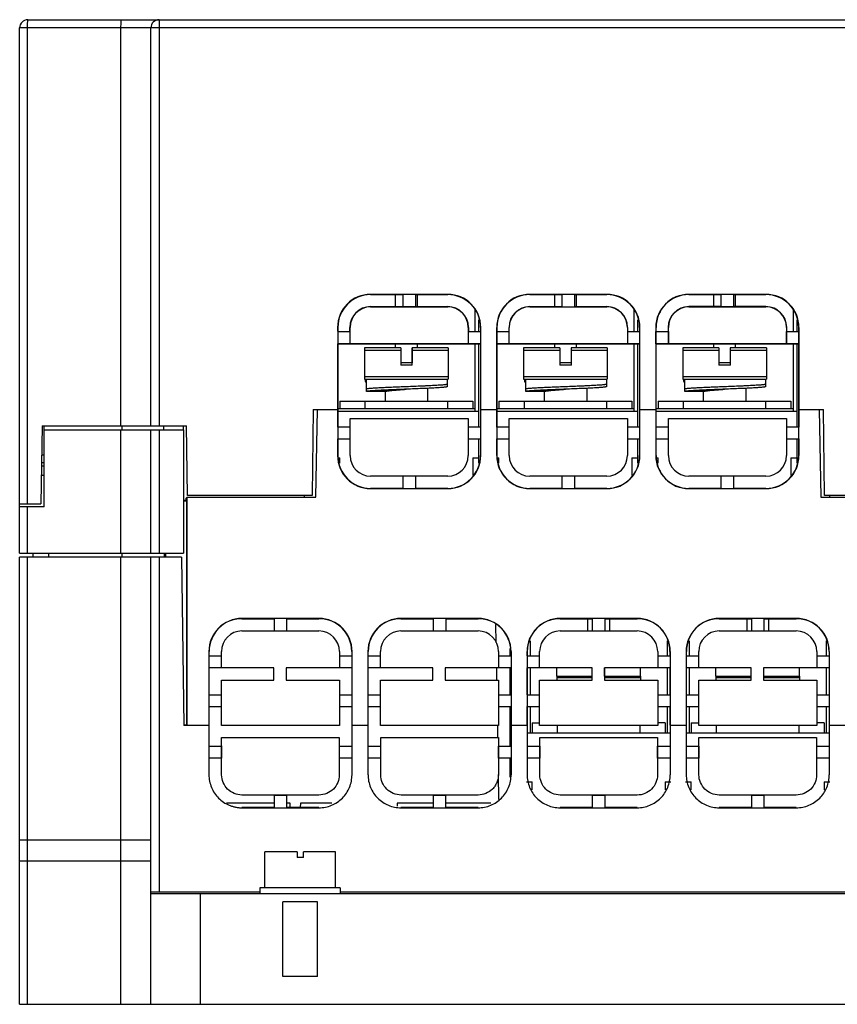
# Model space of a CAD drawing. Header units: millimetres. Extents: x 27 to 207, y 56 to 268.
# Tile 2 of 4: x 27 to 127, y 146 to 266. Entities that reach past the tile are written whole.
import ezdxf

# ---------------------------------------------------------------- set-up
doc = ezdxf.new("R2010")
doc.units = ezdxf.units.MM
doc.header["$LTSCALE"] = 20.999771
doc.layers.get('0').update_dxf_attribs({"linetype": 'CONTINUOUS'})

msp = doc.modelspace()

# ---------------------------------------------------------------- linework, layer by layer
at = {"color": 7}
for p, q in [((27.97, 266.44), (135.04, 266.44)), ((43.97, 266.44), (43.97, 216.94)), ((26.97, 201.44), (26.97, 265.44)), ((130.2, 265.44), (26.97, 265.44)), ((27.89, 265.44), (27.89, 207.44)), ((39.32, 216.94), (39.32, 265.44)), ((42.97, 216.94), (42.97, 265.44)), ((79.17, 232.97), (69.77, 232.97)), ((69.77, 232.94), (73.7, 232.94)), ((72.82, 231.47), (72.82, 232.94)), ((73.72, 231.45), (73.72, 232.96)), ((75.23, 232.96), (75.23, 231.45)), ((75.25, 232.94), (79.17, 232.94)), ((75.43, 232.94), (75.43, 231.47)), ((98.57, 232.97), (89.17, 232.97)), ((89.17, 232.94), (93.1, 232.94)), ((92.22, 231.47), (92.22, 232.94)), ((93.12, 231.45), (93.12, 232.96)), ((94.63, 232.96), (94.63, 231.45)), ((94.65, 232.94), (98.57, 232.94)), ((94.83, 232.94), (94.83, 231.47)), ((117.97, 232.97), (108.57, 232.97)), ((108.57, 232.94), (112.5, 232.94)), ((111.62, 231.47), (111.62, 232.94)), ((112.5, 232.94), (112.52, 232.96)), ((112.52, 231.45), (112.52, 232.96)), ((114.03, 232.96), (114.03, 231.45)), ((114.05, 232.94), (114.03, 232.96)), ((114.05, 232.94), (117.97, 232.94)), ((114.23, 232.94), (114.23, 231.47)), ((69.77, 231.47), (73.7, 231.47)), ((69.77, 231.44), (79.17, 231.44)), ((73.7, 231.47), (73.72, 231.45)), ((75.23, 231.45), (73.72, 231.45)), ((75.25, 231.47), (79.17, 231.47)), ((82.47, 231.11), (82.47, 228.47)), ((89.17, 231.47), (89.17, 231.44)), ((89.17, 231.47), (93.1, 231.47)), ((89.17, 231.44), (98.57, 231.44)), ((94.65, 231.47), (98.57, 231.47)), ((101.87, 231.11), (101.87, 228.47)), ((108.57, 231.47), (108.57, 231.44)), ((112.5, 231.47), (108.57, 231.47)), ((108.57, 231.44), (117.97, 231.44)), ((112.52, 231.45), (112.5, 231.47)), ((114.03, 231.45), (112.52, 231.45)), ((114.03, 231.45), (114.05, 231.47)), ((117.97, 231.47), (114.05, 231.47)), ((121.27, 231.11), (121.27, 228.47)), ((82.92, 229.88), (82.92, 228.47)), ((102.32, 229.88), (102.32, 228.47)), ((121.72, 229.88), (121.72, 228.47)), ((65.75, 228.94), (65.75, 213.32)), ((65.76, 228.45), (67.27, 228.45)), ((65.77, 228.47), (65.77, 228.94)), ((67.25, 228.47), (67.25, 228.94)), ((67.27, 226.94), (67.27, 228.94)), ((81.67, 228.94), (81.67, 226.94)), ((81.68, 228.45), (83.19, 228.45)), ((81.7, 228.94), (81.7, 228.47)), ((83.17, 228.94), (83.17, 228.47)), ((83.2, 213.32), (83.2, 228.94)), ((85.15, 228.94), (85.15, 213.32)), ((85.16, 226.93), (85.16, 228.45)), ((85.16, 228.45), (86.67, 228.45)), ((85.17, 228.47), (85.17, 228.94)), ((86.65, 228.47), (86.65, 228.94)), ((86.67, 228.94), (86.65, 228.94)), ((86.67, 226.94), (86.67, 228.94)), ((101.07, 228.94), (101.07, 226.94)), ((101.08, 228.45), (102.59, 228.45)), ((101.1, 228.94), (101.1, 228.47)), ((102.57, 228.94), (102.57, 228.47)), ((102.6, 213.32), (102.6, 228.94)), ((104.55, 228.94), (104.55, 213.32)), ((104.56, 226.93), (104.56, 228.45)), ((104.56, 228.45), (106.07, 228.45)), ((104.57, 228.47), (104.57, 228.94)), ((106.05, 228.94), (106.05, 228.47)), ((106.07, 228.94), (106.05, 228.94)), ((106.07, 228.45), (106.05, 228.47)), ((106.07, 226.94), (106.07, 228.94)), ((106.07, 228.45), (106.07, 226.93)), ((120.47, 228.94), (120.47, 226.94)), ((120.48, 228.45), (120.5, 228.47)), ((120.48, 226.93), (120.48, 228.45)), ((120.48, 228.45), (121.99, 228.45)), ((120.5, 228.47), (120.5, 228.94)), ((121.97, 228.94), (121.97, 228.47)), ((121.97, 228.47), (121.99, 228.45)), ((121.99, 228.45), (121.99, 226.93)), ((122, 213.32), (122, 228.94)), ((67.27, 226.93), (65.76, 226.93)), ((65.77, 216.8), (65.77, 226.92)), ((65.77, 226.92), (83.17, 226.92)), ((81.67, 226.94), (67.27, 226.94)), ((72.82, 226.44), (72.82, 226.92)), ((75.43, 226.92), (75.43, 226.44)), ((83.19, 226.93), (81.68, 226.93)), ((82.47, 226.92), (82.47, 218.74)), ((82.92, 226.92), (82.92, 216.81)), ((83.17, 226.92), (83.17, 218.94)), ((86.67, 226.93), (85.16, 226.93)), ((85.17, 216.8), (85.17, 226.92)), ((85.17, 226.92), (102.57, 226.92)), ((101.07, 226.94), (86.67, 226.94)), ((92.22, 226.44), (92.22, 226.92)), ((94.83, 226.92), (94.83, 226.44)), ((102.59, 226.93), (101.08, 226.93)), ((101.87, 226.92), (101.87, 218.74)), ((102.32, 226.92), (102.32, 216.81)), ((102.57, 226.92), (102.57, 218.94)), ((106.07, 226.93), (104.56, 226.93)), ((104.57, 216.8), (104.57, 226.92)), ((104.57, 226.92), (121.97, 226.92)), ((120.47, 226.94), (106.07, 226.94)), ((111.62, 226.44), (111.62, 226.92)), ((114.23, 226.92), (114.23, 226.44)), ((120.48, 226.93), (120.47, 226.94)), ((121.99, 226.93), (120.48, 226.93)), ((121.27, 226.92), (121.27, 218.74)), ((121.72, 226.92), (121.72, 216.81)), ((121.97, 226.92), (121.99, 226.93)), ((121.97, 226.92), (121.97, 218.94)), ((69.02, 226.44), (69.02, 222.64)), ((73.44, 226.44), (69.02, 226.44)), ((73.44, 226.14), (69.02, 226.14)), ((73.44, 226.44), (73.44, 224.34)), ((74.82, 226.44), (74.82, 224.64)), ((79.22, 226.44), (74.82, 226.44)), ((74.85, 224.34), (74.85, 226.44)), ((79.22, 226.14), (74.85, 226.14)), ((79.22, 226.44), (79.22, 222.64)), ((88.42, 226.44), (88.42, 222.64)), ((92.84, 226.44), (88.42, 226.44)), ((92.84, 226.14), (88.42, 226.14)), ((92.84, 226.44), (92.84, 224.34)), ((94.22, 226.44), (94.22, 224.64)), ((98.62, 226.44), (94.22, 226.44)), ((94.25, 224.34), (94.25, 226.44)), ((98.62, 226.14), (94.25, 226.14)), ((98.62, 226.44), (98.62, 222.64)), ((107.82, 226.44), (107.82, 222.64)), ((112.24, 226.44), (107.82, 226.44)), ((112.24, 226.14), (107.82, 226.14)), ((112.24, 226.44), (112.24, 224.34)), ((113.62, 226.44), (113.62, 224.64)), ((118.02, 226.44), (113.62, 226.44)), ((113.65, 224.34), (113.65, 226.44)), ((118.02, 226.14), (113.65, 226.14)), ((118.02, 226.44), (118.02, 222.64)), ((74.85, 224.64), (73.44, 224.64)), ((94.25, 224.64), (92.84, 224.64)), ((113.65, 224.64), (112.24, 224.64)), ((74.85, 224.34), (73.44, 224.34)), ((94.25, 224.34), (92.84, 224.34)), ((113.65, 224.34), (112.24, 224.34)), ((69.02, 222.94), (79.22, 222.94)), ((69.02, 222.64), (79.22, 222.64)), ((69.12, 222.64), (69.12, 222.34)), ((69.12, 222.34), (69.28, 222.34)), ((69.28, 221.14), (69.28, 222.64)), ((79.12, 222.64), (79.12, 221.72)), ((88.42, 222.94), (98.62, 222.94)), ((88.42, 222.64), (98.62, 222.64)), ((88.52, 222.64), (88.52, 222.34)), ((88.52, 222.34), (88.68, 222.34)), ((88.68, 221.14), (88.68, 222.64)), ((98.52, 222.64), (98.52, 221.72)), ((107.82, 222.94), (118.02, 222.94)), ((107.82, 222.64), (118.02, 222.64)), ((107.92, 222.64), (107.92, 222.34)), ((107.92, 222.34), (108.08, 222.34)), ((108.08, 221.14), (108.08, 222.64)), ((117.92, 222.64), (117.92, 221.72)), ((71.56, 221.14), (69.28, 221.14)), ((71.52, 221.14), (71.52, 219.94)), ((76.72, 221.52), (76.72, 219.94)), ((90.96, 221.14), (88.68, 221.14)), ((90.92, 221.14), (90.92, 219.94)), ((96.12, 221.52), (96.12, 219.94)), ((110.36, 221.14), (108.08, 221.14)), ((110.32, 221.14), (110.32, 219.94)), ((115.52, 221.52), (115.52, 219.94)), ((66.02, 219.94), (66.02, 219.04)), ((66.02, 219.94), (82.22, 219.94)), ((69.07, 219.94), (69.07, 219.04)), ((79.17, 219.04), (79.17, 219.94)), ((82.22, 219.94), (82.22, 219.04)), ((85.42, 219.94), (85.42, 219.04)), ((85.42, 219.94), (101.62, 219.94)), ((88.47, 219.94), (88.47, 219.04)), ((98.57, 219.04), (98.57, 219.94)), ((101.62, 219.94), (101.62, 219.04)), ((104.82, 219.94), (104.82, 219.04)), ((104.82, 219.94), (121.02, 219.94)), ((107.87, 219.94), (107.87, 219.04)), ((117.97, 219.04), (117.97, 219.94)), ((121.02, 219.94), (121.02, 219.04)), ((62.77, 218.94), (62.63, 208.44)), ((62.77, 218.94), (65.75, 218.94)), ((63.09, 208.24), (63.27, 218.94)), ((65.76, 218.93), (65.77, 218.92)), ((65.77, 219.04), (82.47, 219.04)), ((65.77, 218.74), (82.92, 218.74)), ((83.19, 218.93), (83.17, 218.92)), ((83.17, 218.92), (83.17, 216.8)), ((83.2, 218.94), (85.15, 218.94)), ((85.16, 218.93), (85.17, 218.92)), ((85.17, 219.04), (101.87, 219.04)), ((85.17, 218.74), (102.32, 218.74)), ((102.59, 218.93), (102.57, 218.92)), ((102.57, 218.92), (102.57, 216.8)), ((102.6, 218.94), (104.55, 218.94)), ((104.56, 218.93), (104.57, 218.92)), ((104.57, 219.04), (121.27, 219.04)), ((104.57, 218.74), (121.72, 218.74)), ((121.99, 218.93), (121.97, 218.92)), ((121.97, 218.92), (121.97, 216.8)), ((122, 218.94), (124.97, 218.94)), ((124.47, 218.94), (124.66, 208.24)), ((125.12, 208.44), (124.97, 218.94)), ((67.27, 213.32), (67.27, 217.82)), ((67.27, 217.82), (81.67, 217.82)), ((81.67, 217.82), (81.67, 213.32)), ((86.67, 213.32), (86.67, 217.82)), ((86.67, 217.82), (101.07, 217.82)), ((101.07, 217.82), (101.07, 213.32)), ((106.07, 213.32), (106.07, 217.82)), ((106.07, 217.82), (120.47, 217.82)), ((120.47, 217.82), (120.47, 213.32)), ((29.73, 216.94), (29.56, 207.44)), ((29.73, 216.94), (47.31, 216.94)), ((29.97, 207.09), (29.97, 216.94)), ((29.97, 216.44), (46.96, 216.44)), ((39.32, 201.44), (39.32, 216.44)), ((39.46, 216.44), (39.46, 216.94)), ((42.97, 201.44), (42.97, 216.44)), ((43.97, 216.44), (43.97, 201.44)), ((44.55, 216.44), (44.55, 216.94)), ((44.57, 216.44), (44.57, 216.94)), ((46.96, 216.44), (46.96, 216.94)), ((46.96, 216.44), (46.96, 201.44)), ((47.43, 208.44), (47.31, 216.94)), ((65.76, 216.81), (67.28, 216.81)), ((81.67, 216.81), (83.19, 216.81)), ((85.16, 216.81), (86.68, 216.81)), ((101.07, 216.81), (102.59, 216.81)), ((104.56, 216.81), (106.08, 216.81)), ((120.47, 216.81), (121.99, 216.81)), ((67.28, 215.33), (65.76, 215.33)), ((65.77, 213.32), (65.77, 215.35)), ((83.19, 215.33), (81.67, 215.33)), ((82.92, 215.33), (82.92, 212.39)), ((83.17, 215.35), (83.17, 213.32)), ((86.68, 215.33), (85.16, 215.33)), ((85.17, 213.32), (85.17, 215.35)), ((102.59, 215.33), (101.07, 215.33)), ((102.32, 215.33), (102.32, 212.39)), ((102.57, 215.35), (102.57, 213.32)), ((106.08, 215.33), (104.56, 215.33)), ((104.57, 213.32), (104.57, 215.35)), ((121.99, 215.33), (120.47, 215.33)), ((121.72, 215.33), (121.72, 212.39)), ((121.97, 215.35), (121.97, 213.32)), ((29.97, 212.44), (29.65, 212.44)), ((29.67, 213.39), (29.97, 213.39)), ((65.75, 213.32), (65.77, 213.32)), ((65.85, 213.04), (66.02, 213.04)), ((66.02, 212.39), (66.02, 213.04)), ((82.22, 213.04), (82.22, 210.91)), ((82.22, 213.04), (82.92, 213.04)), ((83.17, 213.32), (83.2, 213.32)), ((85.15, 213.32), (85.17, 213.32)), ((85.25, 213.04), (85.42, 213.04)), ((85.42, 212.39), (85.42, 213.04)), ((101.62, 213.04), (101.62, 210.91)), ((101.62, 213.04), (102.32, 213.04)), ((102.57, 213.32), (102.6, 213.32)), ((104.55, 213.32), (104.57, 213.32)), ((104.65, 213.04), (104.82, 213.04)), ((104.82, 212.39), (104.82, 213.04)), ((121.02, 213.04), (121.02, 210.91)), ((121.02, 213.04), (121.72, 213.04)), ((121.97, 213.32), (122, 213.32)), ((29.65, 212.06), (29.97, 212.06)), ((29.97, 210.9), (29.62, 210.9)), ((79.17, 210.82), (69.77, 210.82)), ((73.73, 209.31), (73.73, 210.83)), ((75.22, 210.83), (75.22, 209.31)), ((98.57, 210.82), (89.17, 210.82)), ((93.13, 209.31), (93.13, 210.83)), ((94.62, 210.83), (94.62, 209.31)), ((117.97, 210.82), (108.57, 210.82)), ((112.53, 209.31), (112.53, 210.83)), ((114.02, 210.83), (114.02, 209.31)), ((69.77, 209.32), (69.77, 209.3)), ((73.75, 209.32), (69.77, 209.32)), ((69.77, 209.3), (79.17, 209.3)), ((79.17, 209.32), (75.2, 209.32)), ((79.17, 209.3), (79.17, 209.32)), ((89.17, 209.32), (89.17, 209.3)), ((93.15, 209.32), (89.17, 209.32)), ((89.17, 209.3), (98.57, 209.3)), ((98.57, 209.32), (94.6, 209.32)), ((98.57, 209.3), (98.57, 209.32)), ((108.57, 209.32), (108.57, 209.3)), ((112.55, 209.32), (108.57, 209.32)), ((108.57, 209.3), (117.97, 209.3)), ((117.97, 209.32), (114, 209.32)), ((117.97, 209.3), (117.97, 209.32)), ((47.27, 207.84), (46.96, 207.84)), ((46.96, 207.8), (47.32, 207.8)), ((47.38, 208.24), (47.27, 208.14)), ((47.27, 207.84), (47.27, 208.14)), ((47.32, 207.8), (47.27, 207.84)), ((47.32, 207.8), (47.32, 180.5)), ((47.38, 180.44), (47.38, 208.24)), ((47.38, 208.24), (63.09, 208.24)), ((62.63, 208.44), (47.43, 208.44)), ((61.72, 208.24), (61.72, 208.44)), ((124.66, 208.24), (186.57, 208.24)), ((186.67, 208.44), (125.12, 208.44)), ((125.77, 208.24), (125.77, 208.44)), ((26.97, 207.44), (29.56, 207.44)), ((29.97, 207.09), (26.97, 207.09)), ((27.89, 207.09), (27.89, 201.44)), ((26.97, 201.44), (46.96, 201.44)), ((26.97, 146.44), (26.97, 200.94)), ((46.69, 200.94), (26.97, 200.94)), ((27.89, 200.94), (27.89, 146.44)), ((28.62, 200.94), (28.63, 201.44)), ((30.5, 201.44), (30.5, 200.94)), ((39.32, 146.44), (39.32, 200.94)), ((39.47, 200.94), (39.47, 201.44)), ((42.97, 146.44), (42.97, 200.94)), ((43.97, 200.94), (43.97, 160.14)), ((44.62, 200.94), (44.63, 201.44)), ((44.77, 201.44), (44.77, 200.94)), ((46.69, 200.94), (46.97, 180.44)), ((54.07, 193.47), (54.07, 193.44)), ((63.47, 193.47), (54.07, 193.47)), ((54.07, 193.44), (58.05, 193.44)), ((58.03, 191.93), (58.03, 193.46)), ((59.5, 193.44), (63.47, 193.44)), ((59.52, 193.46), (59.52, 191.93)), ((63.47, 193.44), (63.47, 193.47)), ((73.47, 193.47), (73.47, 193.44)), ((82.87, 193.47), (73.47, 193.47)), ((73.47, 193.44), (77.45, 193.44)), ((77.43, 191.93), (77.43, 193.46)), ((78.9, 193.44), (82.87, 193.44)), ((78.92, 193.46), (78.92, 191.93)), ((82.87, 193.44), (82.87, 193.47)), ((92.87, 193.47), (92.87, 193.44)), ((102.27, 193.47), (92.87, 193.47)), ((92.87, 193.44), (96.85, 193.44)), ((96.27, 191.94), (96.27, 193.44)), ((96.83, 191.93), (96.83, 193.46)), ((98.3, 193.44), (102.27, 193.44)), ((98.32, 193.46), (98.32, 191.93)), ((98.88, 193.44), (98.88, 191.94)), ((102.27, 193.44), (102.27, 193.47)), ((112.27, 193.47), (112.27, 193.44)), ((121.67, 193.47), (112.27, 193.47)), ((112.27, 193.44), (116.25, 193.44)), ((115.67, 191.94), (115.67, 193.44)), ((116.23, 191.93), (116.23, 193.46)), ((117.7, 193.44), (121.67, 193.44)), ((117.72, 193.46), (117.72, 191.93)), ((118.28, 193.44), (118.28, 191.94)), ((121.67, 193.44), (121.67, 193.47)), ((85.09, 190.52), (85.05, 192.73)), ((54.07, 191.94), (63.47, 191.94)), ((73.47, 191.94), (82.87, 191.94)), ((92.87, 191.94), (102.27, 191.94)), ((112.27, 191.94), (121.67, 191.94)), ((86.77, 188.93), (86.77, 189.82)), ((89.22, 190.75), (89.22, 188.93)), ((105.92, 190.75), (105.92, 188.93)), ((108.62, 190.75), (108.62, 188.93)), ((125.32, 190.75), (125.32, 188.93)), ((50.05, 189.44), (50.05, 174.42)), ((50.07, 189.44), (50.05, 189.44)), ((50.06, 188.93), (51.58, 188.93)), ((50.07, 188.92), (50.07, 189.44)), ((51.57, 187.44), (51.57, 189.44)), ((65.97, 189.44), (65.97, 187.44)), ((65.97, 188.93), (67.49, 188.93)), ((67.47, 189.44), (67.47, 188.92)), ((67.5, 189.44), (67.47, 189.44)), ((67.5, 174.42), (67.5, 189.44)), ((69.45, 174.42), (69.45, 189.44)), ((69.47, 189.44), (69.45, 189.44)), ((69.46, 188.93), (70.98, 188.93)), ((69.47, 188.92), (69.47, 189.44)), ((70.97, 187.44), (70.97, 189.44)), ((85.37, 189.44), (85.37, 187.44)), ((85.37, 188.93), (86.89, 188.93)), ((86.87, 189.44), (86.87, 188.92)), ((86.9, 189.44), (86.87, 189.44)), ((86.9, 189.44), (86.9, 174.42)), ((88.85, 189.44), (88.85, 174.42)), ((88.87, 189.44), (88.85, 189.44)), ((88.86, 188.93), (90.38, 188.93)), ((88.87, 188.92), (88.87, 189.44)), ((90.37, 187.44), (90.37, 189.44)), ((104.77, 189.44), (104.77, 187.44)), ((104.77, 188.93), (106.29, 188.93)), ((106.27, 189.44), (106.27, 188.92)), ((106.3, 189.44), (106.27, 189.44)), ((106.3, 189.44), (106.3, 174.42)), ((108.25, 189.44), (108.25, 174.42)), ((108.27, 189.44), (108.25, 189.44)), ((108.26, 188.93), (109.78, 188.93)), ((108.27, 188.92), (108.27, 189.44)), ((109.77, 187.44), (109.77, 189.44)), ((124.17, 189.44), (124.17, 187.44)), ((124.17, 188.93), (125.69, 188.93)), ((125.67, 189.44), (125.67, 188.92)), ((125.7, 189.44), (125.67, 189.44)), ((125.7, 189.44), (125.7, 174.42)), ((51.58, 187.45), (50.06, 187.45)), ((50.07, 184.17), (50.07, 187.47)), ((57.97, 187.44), (51.57, 187.44)), ((57.97, 185.94), (57.97, 187.44)), ((59.47, 187.44), (59.47, 185.94)), ((65.97, 187.44), (59.47, 187.44)), ((67.49, 187.45), (65.97, 187.45)), ((67.47, 187.47), (67.47, 184.17)), ((70.98, 187.45), (69.46, 187.45)), ((69.47, 184.17), (69.47, 187.47)), ((77.37, 187.44), (70.97, 187.44)), ((77.37, 185.94), (77.37, 187.44)), ((78.87, 187.44), (78.87, 185.94)), ((85.37, 187.44), (78.87, 187.44)), ((85.17, 185.94), (85.14, 187.44)), ((86.89, 187.45), (85.37, 187.45)), ((86.77, 184.18), (86.77, 187.45)), ((86.87, 187.47), (86.87, 184.17)), ((90.38, 187.45), (88.86, 187.45)), ((88.87, 184.17), (88.87, 187.47)), ((89.22, 187.45), (89.22, 184.18)), ((96.77, 187.44), (90.37, 187.44)), ((92.47, 186.44), (92.47, 187.44)), ((96.77, 185.94), (96.77, 187.44)), ((98.27, 187.44), (98.27, 185.94)), ((104.77, 187.44), (98.27, 187.44)), ((98.3, 186.44), (98.3, 187.44)), ((102.67, 186.44), (102.67, 187.44)), ((106.29, 187.45), (104.77, 187.45)), ((105.92, 187.45), (105.92, 184.18)), ((106.27, 187.47), (106.27, 184.17)), ((109.78, 187.45), (108.26, 187.45)), ((108.27, 184.17), (108.27, 187.47)), ((108.62, 187.45), (108.62, 184.18)), ((116.17, 187.44), (109.77, 187.44)), ((111.87, 186.44), (111.87, 187.44)), ((116.17, 185.94), (116.17, 187.44)), ((117.67, 187.44), (117.67, 185.94)), ((124.17, 187.44), (117.67, 187.44)), ((117.7, 186.44), (117.7, 187.44)), ((122.07, 186.44), (122.07, 187.44)), ((125.69, 187.45), (124.17, 187.45)), ((125.32, 187.45), (125.32, 184.18)), ((125.67, 187.47), (125.67, 184.17)), ((92.48, 186.44), (92.47, 186.24)), ((92.47, 186.44), (96.77, 186.44)), ((92.47, 186.24), (92.47, 185.94)), ((96.77, 186.24), (92.47, 186.24)), ((102.67, 186.24), (98.27, 186.24)), ((98.3, 186.44), (102.67, 186.44)), ((102.66, 186.44), (102.67, 186.24)), ((102.67, 186.24), (102.67, 185.94)), ((111.88, 186.44), (111.87, 186.24)), ((111.87, 186.44), (116.17, 186.44)), ((111.87, 186.24), (111.87, 185.94)), ((116.17, 186.24), (111.87, 186.24)), ((122.07, 186.24), (117.67, 186.24)), ((117.7, 186.44), (122.07, 186.44)), ((122.06, 186.44), (122.07, 186.24)), ((122.07, 186.24), (122.07, 185.94)), ((51.57, 180.44), (51.57, 185.94)), ((51.57, 185.94), (57.97, 185.94)), ((59.47, 185.94), (65.97, 185.94)), ((65.97, 185.94), (65.97, 180.44)), ((70.97, 180.44), (70.97, 185.94)), ((70.97, 185.94), (77.37, 185.94)), ((78.87, 185.94), (85.37, 185.94)), ((85.37, 185.94), (85.37, 180.44)), ((90.37, 180.44), (90.37, 185.94)), ((90.37, 185.94), (96.77, 185.94)), ((98.27, 185.94), (104.77, 185.94)), ((104.77, 185.94), (104.77, 180.44)), ((109.77, 180.44), (109.77, 185.94)), ((109.77, 185.94), (116.17, 185.94)), ((117.67, 185.94), (124.17, 185.94)), ((124.17, 185.94), (124.17, 180.44)), ((50.06, 184.18), (51.58, 184.18)), ((65.97, 184.18), (67.49, 184.18)), ((69.46, 184.18), (70.98, 184.18)), ((85.37, 184.18), (86.89, 184.18)), ((88.86, 184.18), (90.38, 184.18)), ((104.77, 184.18), (106.29, 184.18)), ((108.26, 184.18), (109.78, 184.18)), ((124.17, 184.18), (125.69, 184.18)), ((51.58, 182.7), (50.06, 182.7)), ((50.07, 180.47), (50.07, 182.72)), ((67.49, 182.7), (65.97, 182.7)), ((67.47, 182.72), (67.47, 180.47)), ((70.98, 182.7), (69.46, 182.7)), ((69.47, 180.47), (69.47, 182.72)), ((86.89, 182.7), (85.37, 182.7)), ((86.77, 177.94), (86.77, 182.7)), ((86.87, 182.72), (86.87, 180.47)), ((90.38, 182.7), (88.86, 182.7)), ((88.87, 180.47), (88.87, 182.72)), ((89.22, 182.7), (89.22, 179.54)), ((106.29, 182.7), (104.77, 182.7)), ((105.92, 182.7), (105.92, 179.54)), ((106.27, 182.72), (106.27, 180.47)), ((109.78, 182.7), (108.26, 182.7)), ((108.27, 180.47), (108.27, 182.72)), ((108.62, 182.7), (108.62, 179.54)), ((125.69, 182.7), (124.17, 182.7)), ((125.32, 182.7), (125.32, 179.54)), ((125.67, 182.72), (125.67, 180.47)), ((46.97, 180.5), (47.32, 180.5)), ((50.05, 180.44), (46.97, 180.44)), ((65.97, 180.44), (51.57, 180.44)), ((69.45, 180.44), (67.5, 180.44)), ((85.37, 180.44), (70.97, 180.44)), ((85.29, 178.94), (85.26, 180.44)), ((88.85, 180.44), (86.9, 180.44)), ((89.47, 180.74), (89.47, 179.54)), ((89.47, 180.74), (90.37, 180.74)), ((104.77, 180.44), (90.37, 180.44)), ((92.52, 180.44), (92.52, 179.54)), ((102.62, 179.54), (102.62, 180.44)), ((105.67, 180.74), (104.77, 180.74)), ((105.67, 180.74), (105.67, 179.54)), ((108.25, 180.44), (106.3, 180.44)), ((108.87, 180.74), (108.87, 179.54)), ((108.87, 180.74), (109.77, 180.74)), ((124.17, 180.44), (109.77, 180.44)), ((111.92, 180.44), (111.92, 179.54)), ((122.02, 179.54), (122.02, 180.44)), ((125.07, 180.74), (124.17, 180.74)), ((125.07, 180.74), (125.07, 179.54)), ((127.65, 180.44), (125.7, 180.44)), ((51.6, 174.42), (51.6, 178.94)), ((51.6, 178.94), (65.95, 178.94)), ((65.95, 178.94), (65.95, 174.42)), ((71, 174.42), (71, 178.94)), ((71, 178.94), (85.35, 178.94)), ((85.35, 178.94), (85.35, 174.42)), ((88.87, 179.54), (106.28, 179.54)), ((90.4, 174.42), (90.4, 178.94)), ((90.4, 178.94), (104.75, 178.94)), ((104.75, 178.94), (104.75, 174.42)), ((108.27, 179.54), (125.68, 179.54)), ((109.8, 174.42), (109.8, 178.94)), ((109.8, 178.94), (124.15, 178.94)), ((124.15, 178.94), (124.15, 174.42)), ((50.06, 177.91), (50.07, 177.94)), ((50.06, 177.91), (51.59, 177.91)), ((51.58, 177.94), (51.59, 177.91)), ((51.59, 177.91), (51.59, 176.45)), ((65.97, 177.94), (65.96, 177.91)), ((65.96, 176.45), (65.96, 177.91)), ((65.96, 177.91), (67.49, 177.91)), ((69.46, 177.91), (70.99, 177.91)), ((70.99, 177.91), (70.99, 176.45)), ((85.37, 177.94), (85.36, 177.91)), ((85.36, 176.45), (85.36, 177.91)), ((85.36, 177.91), (86.89, 177.91)), ((86.89, 177.91), (86.88, 177.94)), ((88.86, 177.91), (90.39, 177.91)), ((90.39, 177.91), (90.39, 176.45)), ((104.77, 177.94), (104.76, 177.91)), ((104.76, 176.45), (104.76, 177.91)), ((104.76, 177.91), (106.29, 177.91)), ((106.29, 177.91), (106.28, 177.94)), ((108.26, 177.91), (109.79, 177.91)), ((109.79, 177.91), (109.79, 176.45)), ((124.17, 177.94), (124.16, 177.91)), ((124.16, 176.45), (124.16, 177.91)), ((124.16, 177.91), (125.69, 177.91)), ((51.59, 176.45), (50.06, 176.45)), ((51.57, 176.44), (51.59, 176.45)), ((67.49, 176.45), (65.96, 176.45)), ((70.99, 176.45), (69.46, 176.45)), ((70.97, 176.44), (70.99, 176.45)), ((85.37, 176.44), (85.36, 176.45)), ((86.89, 176.45), (85.36, 176.45)), ((86.77, 174.13), (86.77, 176.44)), ((90.39, 176.45), (88.86, 176.45)), ((90.37, 176.44), (90.39, 176.45)), ((106.29, 176.45), (104.76, 176.45)), ((104.77, 176.44), (104.76, 176.45)), ((109.79, 176.45), (108.26, 176.45)), ((109.77, 176.44), (109.79, 176.45)), ((125.69, 176.45), (124.16, 176.45)), ((85.42, 171.4), (85.37, 174.44)), ((104.77, 174.44), (104.75, 174.42)), ((124.17, 174.44), (124.15, 174.42)), ((88.77, 173.54), (89.47, 173.54)), ((89.47, 172.59), (89.47, 173.54)), ((105.67, 173.54), (105.67, 172.59)), ((105.67, 173.54), (106.37, 173.54)), ((108.17, 173.54), (108.87, 173.54)), ((108.87, 172.59), (108.87, 173.54)), ((125.07, 173.54), (125.07, 172.59)), ((125.07, 173.54), (125.77, 173.54)), ((63.47, 171.95), (54.08, 171.95)), ((58.02, 171.94), (58.04, 171.95)), ((58.04, 170.41), (58.04, 171.95)), ((58.04, 171.95), (59.51, 171.95)), ((59.51, 171.95), (59.51, 170.41)), ((59.52, 171.94), (59.51, 171.95)), ((82.87, 171.95), (73.48, 171.95)), ((77.44, 170.41), (77.44, 171.95)), ((77.44, 171.95), (78.91, 171.95)), ((78.91, 171.95), (78.91, 170.41)), ((78.92, 171.94), (78.91, 171.95)), ((82.87, 171.94), (82.87, 171.95)), ((102.27, 171.95), (92.88, 171.95)), ((96.84, 170.41), (96.84, 171.95)), ((96.84, 171.95), (98.31, 171.95)), ((98.31, 171.95), (98.31, 170.41)), ((98.32, 171.94), (98.31, 171.95)), ((102.27, 171.94), (102.27, 171.95)), ((121.67, 171.95), (112.28, 171.95)), ((116.24, 170.41), (116.24, 171.95)), ((116.24, 171.95), (117.71, 171.95)), ((117.71, 171.95), (117.71, 170.41)), ((117.72, 171.94), (117.71, 171.95)), ((121.67, 171.94), (121.67, 171.95)), ((58.02, 170.94), (52.18, 170.94)), ((58.02, 170.44), (54.07, 170.44)), ((58.04, 170.41), (58.02, 170.44)), ((59.51, 170.41), (59.52, 170.44)), ((59.95, 170.94), (59.52, 170.94)), ((63.47, 170.44), (59.52, 170.44)), ((59.96, 170.44), (59.95, 170.94)), ((61.2, 170.94), (61.19, 170.44)), ((65.02, 170.94), (61.2, 170.94)), ((73, 170.94), (72.99, 170.6)), ((77.42, 170.94), (73, 170.94)), ((77.42, 170.44), (73.47, 170.44)), ((84.42, 170.94), (78.92, 170.94)), ((82.87, 170.44), (78.92, 170.44)), ((96.82, 170.44), (92.87, 170.44)), ((102.27, 170.44), (98.32, 170.44)), ((116.22, 170.44), (112.27, 170.44)), ((121.67, 170.44), (117.72, 170.44)), ((54.08, 170.4), (63.47, 170.4)), ((73.48, 170.4), (82.87, 170.4)), ((92.88, 170.4), (102.27, 170.4)), ((112.28, 170.4), (121.67, 170.4)), ((42.97, 166.44), (26.97, 166.44)), ((56.87, 160.64), (56.87, 165.04)), ((60.8, 165.04), (56.87, 165.04)), ((60.8, 165.04), (60.8, 164.34)), ((61.57, 164.34), (61.57, 165.04)), ((65.47, 165.04), (61.57, 165.04)), ((65.47, 160.64), (65.47, 165.04)), ((26.97, 163.94), (42.97, 163.94)), ((61.57, 164.34), (60.8, 164.34)), ((42.97, 160.14), (56.27, 160.14)), ((42.97, 159.95), (190.97, 159.95)), ((48.97, 159.95), (48.97, 146.44)), ((56.27, 160.64), (56.27, 159.95)), ((66.07, 160.64), (56.27, 160.64)), ((66.07, 160.64), (66.07, 159.95)), ((66.07, 160.14), (138.27, 160.14)), ((59.07, 149.84), (59.07, 158.94)), ((63.27, 158.94), (59.07, 158.94)), ((63.27, 149.84), (63.27, 158.94)), ((63.27, 149.84), (59.07, 149.84)), ((26.97, 146.44), (206.97, 146.44))]:
    msp.add_line(p, q, dxfattribs=at)
for centre, radius, start, end in [((27.97, 265.44), 1, 90, 180), ((43.97, 265.44), 1, 90, 180), ((69.77, 228.94), 4.03, 90, 180), ((69.77, 228.94), 4, 90.001, 180), ((79.17, 228.94), 4.03, 0, 90), ((79.17, 228.94), 4, 359.999, 90), ((89.17, 228.94), 4.03, 90, 180), ((89.17, 228.94), 4, 90.001, 180), ((98.57, 228.94), 4.03, 0, 90), ((98.57, 228.94), 4, 359.999, 90), ((108.57, 228.94), 4.03, 90, 180), ((108.57, 228.94), 4, 90.001, 180), ((117.97, 228.94), 4.03, 0, 90), ((117.97, 228.94), 4, 359.999, 90), ((69.77, 228.94), 2.53, 90, 180), ((69.77, 228.94), 2.5, 90, 180), ((79.17, 228.94), 2.53, 0, 90), ((79.17, 228.94), 2.5, 0, 90), ((89.17, 228.94), 2.53, 90, 180), ((89.17, 228.94), 2.5, 90, 180), ((98.57, 228.94), 2.53, 0, 90), ((98.57, 228.94), 2.5, 0, 90), ((108.57, 228.94), 2.53, 90, 180), ((108.57, 228.94), 2.5, 90, 180), ((117.97, 228.94), 2.53, 0, 90), ((117.97, 228.94), 2.5, 0, 90), ((69.77, 213.32), 4.03, 180, 270), ((69.77, 213.32), 4, 180, 270), ((69.77, 213.32), 2.5, 180, 270), ((79.17, 213.32), 4.03, 270, 360), ((79.17, 213.32), 4, 270, 360), ((79.17, 213.32), 2.5, 270, 360), ((89.17, 213.32), 4.03, 180, 270), ((89.17, 213.32), 4, 180, 270), ((89.17, 213.32), 2.5, 180, 270), ((98.57, 213.32), 4.03, 270, 360), ((98.57, 213.32), 4, 270, 360), ((98.57, 213.32), 2.5, 270, 360), ((108.57, 213.32), 4.03, 180, 270), ((108.57, 213.32), 4, 180, 270), ((108.57, 213.32), 2.5, 180, 270), ((117.97, 213.32), 4.03, 270, 360), ((117.97, 213.32), 4, 270, 360), ((117.97, 213.32), 2.5, 270, 360), ((54.07, 189.44), 4.03, 90, 180), ((54.07, 189.44), 4, 90, 180), ((63.47, 189.44), 4.03, 0, 90), ((63.47, 189.44), 4, 0, 90), ((73.47, 189.44), 4.03, 90, 180), ((73.47, 189.44), 4, 90, 180), ((82.87, 189.44), 4.03, 0, 90), ((82.87, 189.44), 4, 0, 90), ((92.87, 189.44), 4.03, 90, 180), ((92.87, 189.44), 4, 90, 180), ((102.27, 189.44), 4.03, 0, 90), ((102.27, 189.44), 4, 0, 90), ((112.27, 189.44), 4.03, 90, 180), ((112.27, 189.44), 4, 90, 180), ((121.67, 189.44), 4.03, 0, 90), ((121.67, 189.44), 4, 0, 90), ((54.07, 189.44), 2.5, 90, 180), ((63.47, 189.44), 2.5, 0, 90), ((73.47, 189.44), 2.5, 90, 180), ((82.87, 189.44), 2.5, 0, 90), ((92.87, 189.44), 2.5, 90, 180), ((102.27, 189.44), 2.5, 0, 90), ((112.27, 189.44), 2.5, 90, 180), ((121.67, 189.44), 2.5, 0, 90)]:
    msp.add_arc(centre, radius, start, end, dxfattribs=at)
for points, knots in [([(27.97, 266.44), (27.97, 266.44), (27.95, 266.41), (27.94, 266.36), (27.92, 266.26), (27.91, 266.14), (27.9, 265.99), (27.89, 265.76), (27.89, 265.57), (27.89, 265.44)], [0, 0, 0, 0, 0.025391, 0.083894, 0.176561, 0.300149, 0.450311, 0.621525, 1, 1, 1, 1]), ([(39.32, 265.44), (39.32, 265.57), (39.33, 265.76), (39.34, 265.99), (39.35, 266.14), (39.36, 266.26), (39.37, 266.36), (39.39, 266.41), (39.4, 266.44), (39.41, 266.44)], [0, 0, 0, 0, 0.378475, 0.549689, 0.699851, 0.823439, 0.916106, 0.974609, 1, 1, 1, 1]), ([(69.12, 222.34), (69.12, 222.34), (69.13, 222.33), (69.14, 222.33), (69.15, 222.32), (69.17, 222.32), (69.2, 222.31), (69.23, 222.3), (69.24, 222.3)], [0, 0, 0, 0, 0.101502, 0.184566, 0.293301, 0.428835, 0.591693, 1, 1, 1, 1]), ([(79.12, 222.02), (79.12, 222.01), (79.12, 222.01), (79.11, 222), (79.1, 222), (79.09, 221.99), (79.06, 221.99), (79.02, 221.98), (78.97, 221.97), (78.9, 221.96), (78.83, 221.95), (78.7, 221.93), (78.52, 221.92), (78.27, 221.9), (77.98, 221.88), (77.65, 221.86), (77.29, 221.84), (76.89, 221.82), (76.47, 221.8), (75.87, 221.78), (75.09, 221.74), (74.45, 221.72), (74.12, 221.71)], [0, 0, 0, 0, 0.002285, 0.004072, 0.006384, 0.009249, 0.012679, 0.021262, 0.032148, 0.045332, 0.060791, 0.078493, 0.120467, 0.170869, 0.229227, 0.294987, 0.367518, 0.446127, 0.530059, 0.618508, 0.805523, 1, 1, 1, 1]), ([(88.52, 222.34), (88.52, 222.34), (88.53, 222.33), (88.54, 222.33), (88.55, 222.32), (88.57, 222.32), (88.6, 222.31), (88.63, 222.3), (88.64, 222.3)], [0, 0, 0, 0, 0.101502, 0.184566, 0.293301, 0.428835, 0.591693, 1, 1, 1, 1]), ([(98.52, 222.02), (98.52, 222.01), (98.52, 222.01), (98.51, 222), (98.5, 222), (98.49, 221.99), (98.46, 221.99), (98.42, 221.98), (98.37, 221.97), (98.3, 221.96), (98.23, 221.95), (98.1, 221.93), (97.92, 221.92), (97.67, 221.9), (97.38, 221.88), (97.05, 221.86), (96.69, 221.84), (96.29, 221.82), (95.87, 221.8), (95.27, 221.78), (94.49, 221.74), (93.85, 221.72), (93.52, 221.71)], [0, 0, 0, 0, 0.002285, 0.004072, 0.006384, 0.009249, 0.012679, 0.021262, 0.032148, 0.045332, 0.060791, 0.078493, 0.120467, 0.170869, 0.229227, 0.294987, 0.367518, 0.446127, 0.530059, 0.618508, 0.805523, 1, 1, 1, 1]), ([(107.92, 222.34), (107.92, 222.34), (107.93, 222.33), (107.94, 222.33), (107.95, 222.32), (107.97, 222.32), (108, 222.31), (108.03, 222.3), (108.04, 222.3)], [0, 0, 0, 0, 0.101502, 0.184566, 0.293301, 0.428835, 0.591693, 1, 1, 1, 1]), ([(117.92, 222.02), (117.92, 222.01), (117.92, 222.01), (117.91, 222), (117.9, 222), (117.89, 221.99), (117.86, 221.99), (117.82, 221.98), (117.77, 221.97), (117.7, 221.96), (117.63, 221.95), (117.5, 221.93), (117.32, 221.92), (117.07, 221.9), (116.78, 221.88), (116.45, 221.86), (116.09, 221.84), (115.69, 221.82), (115.27, 221.8), (114.67, 221.78), (113.89, 221.74), (113.25, 221.72), (112.92, 221.71)], [0, 0, 0, 0, 0.002285, 0.004072, 0.006384, 0.009249, 0.012679, 0.021262, 0.032148, 0.045332, 0.060791, 0.078493, 0.120467, 0.170869, 0.229227, 0.294987, 0.367518, 0.446127, 0.530059, 0.618508, 0.805523, 1, 1, 1, 1]), ([(74.12, 221.71), (73.85, 221.69), (73.31, 221.67), (72.52, 221.64), (71.77, 221.61), (71.09, 221.58), (70.49, 221.54), (70.04, 221.52), (69.74, 221.49), (69.56, 221.48), (69.41, 221.46), (69.32, 221.45), (69.28, 221.44)], [0, 0, 0, 0, 0.169362, 0.334136, 0.489855, 0.632305, 0.75763, 0.862449, 0.906265, 0.94395, 0.975264, 1, 1, 1, 1]), ([(74.12, 221.41), (73.85, 221.39), (73.31, 221.37), (72.52, 221.34), (71.77, 221.31), (71.09, 221.28), (70.49, 221.24), (70.04, 221.22), (69.74, 221.19), (69.56, 221.18), (69.41, 221.16), (69.32, 221.15), (69.28, 221.14)], [0, 0, 0, 0, 0.169362, 0.334136, 0.489855, 0.632305, 0.75763, 0.862449, 0.906265, 0.94395, 0.975264, 1, 1, 1, 1]), ([(71.56, 221.14), (71.58, 221.15), (71.63, 221.16), (71.71, 221.18), (71.8, 221.19), (71.96, 221.22), (72.2, 221.24), (72.51, 221.28), (72.88, 221.31), (73.27, 221.34), (73.69, 221.37), (73.98, 221.39), (74.12, 221.41)], [0, 0, 0, 0, 0.025211, 0.056855, 0.094768, 0.138726, 0.243654, 0.368908, 0.511162, 0.666592, 0.831015, 1, 1, 1, 1]), ([(79.12, 221.72), (79.12, 221.71), (79.12, 221.71), (79.11, 221.7), (79.1, 221.7), (79.09, 221.69), (79.06, 221.69), (79.02, 221.68), (78.97, 221.67), (78.9, 221.66), (78.83, 221.65), (78.7, 221.63), (78.52, 221.62), (78.27, 221.6), (77.98, 221.58), (77.65, 221.56), (77.29, 221.54), (76.89, 221.52), (76.47, 221.5), (75.87, 221.48), (75.09, 221.44), (74.45, 221.42), (74.12, 221.41)], [0, 0, 0, 0, 0.002285, 0.004072, 0.006384, 0.009249, 0.012679, 0.021262, 0.032148, 0.045332, 0.060791, 0.078493, 0.120467, 0.170869, 0.229227, 0.294987, 0.367518, 0.446127, 0.530059, 0.618508, 0.805523, 1, 1, 1, 1]), ([(93.52, 221.71), (93.25, 221.69), (92.71, 221.67), (91.92, 221.64), (91.17, 221.61), (90.49, 221.58), (89.89, 221.54), (89.44, 221.52), (89.14, 221.49), (88.96, 221.48), (88.81, 221.46), (88.72, 221.45), (88.68, 221.44)], [0, 0, 0, 0, 0.169362, 0.334136, 0.489855, 0.632305, 0.75763, 0.862449, 0.906265, 0.94395, 0.975264, 1, 1, 1, 1]), ([(93.52, 221.41), (93.25, 221.39), (92.71, 221.37), (91.92, 221.34), (91.17, 221.31), (90.49, 221.28), (89.89, 221.24), (89.44, 221.22), (89.14, 221.19), (88.96, 221.18), (88.81, 221.16), (88.72, 221.15), (88.68, 221.14)], [0, 0, 0, 0, 0.169362, 0.334136, 0.489855, 0.632305, 0.75763, 0.862449, 0.906265, 0.94395, 0.975264, 1, 1, 1, 1]), ([(90.96, 221.14), (90.98, 221.15), (91.03, 221.16), (91.11, 221.18), (91.2, 221.19), (91.36, 221.22), (91.6, 221.24), (91.91, 221.28), (92.28, 221.31), (92.67, 221.34), (93.09, 221.37), (93.38, 221.39), (93.52, 221.41)], [0, 0, 0, 0, 0.025211, 0.056855, 0.094768, 0.138726, 0.243654, 0.368908, 0.511162, 0.666592, 0.831015, 1, 1, 1, 1]), ([(98.52, 221.72), (98.52, 221.71), (98.52, 221.71), (98.51, 221.7), (98.5, 221.7), (98.49, 221.69), (98.46, 221.69), (98.42, 221.68), (98.37, 221.67), (98.3, 221.66), (98.23, 221.65), (98.1, 221.63), (97.92, 221.62), (97.67, 221.6), (97.38, 221.58), (97.05, 221.56), (96.69, 221.54), (96.29, 221.52), (95.87, 221.5), (95.27, 221.48), (94.49, 221.44), (93.85, 221.42), (93.52, 221.41)], [0, 0, 0, 0, 0.002285, 0.004072, 0.006384, 0.009249, 0.012679, 0.021262, 0.032148, 0.045332, 0.060791, 0.078493, 0.120467, 0.170869, 0.229227, 0.294987, 0.367518, 0.446127, 0.530059, 0.618508, 0.805523, 1, 1, 1, 1]), ([(112.92, 221.71), (112.65, 221.69), (112.11, 221.67), (111.32, 221.64), (110.57, 221.61), (109.89, 221.58), (109.29, 221.54), (108.84, 221.52), (108.54, 221.49), (108.36, 221.48), (108.21, 221.46), (108.12, 221.45), (108.08, 221.44)], [0, 0, 0, 0, 0.169362, 0.334136, 0.489855, 0.632305, 0.75763, 0.862449, 0.906265, 0.94395, 0.975264, 1, 1, 1, 1]), ([(112.92, 221.41), (112.65, 221.39), (112.11, 221.37), (111.32, 221.34), (110.57, 221.31), (109.89, 221.28), (109.29, 221.24), (108.84, 221.22), (108.54, 221.19), (108.36, 221.18), (108.21, 221.16), (108.12, 221.15), (108.08, 221.14)], [0, 0, 0, 0, 0.169362, 0.334136, 0.489855, 0.632305, 0.75763, 0.862449, 0.906265, 0.94395, 0.975264, 1, 1, 1, 1]), ([(110.36, 221.14), (110.38, 221.15), (110.43, 221.16), (110.51, 221.18), (110.6, 221.19), (110.76, 221.22), (111, 221.24), (111.31, 221.28), (111.68, 221.31), (112.07, 221.34), (112.49, 221.37), (112.78, 221.39), (112.92, 221.41)], [0, 0, 0, 0, 0.025211, 0.056855, 0.094768, 0.138726, 0.243654, 0.368908, 0.511162, 0.666592, 0.831015, 1, 1, 1, 1]), ([(117.92, 221.72), (117.92, 221.71), (117.92, 221.71), (117.91, 221.7), (117.9, 221.7), (117.89, 221.69), (117.86, 221.69), (117.82, 221.68), (117.77, 221.67), (117.7, 221.66), (117.63, 221.65), (117.5, 221.63), (117.32, 221.62), (117.07, 221.6), (116.78, 221.58), (116.45, 221.56), (116.09, 221.54), (115.69, 221.52), (115.27, 221.5), (114.67, 221.48), (113.89, 221.44), (113.25, 221.42), (112.92, 221.41)], [0, 0, 0, 0, 0.002285, 0.004072, 0.006384, 0.009249, 0.012679, 0.021262, 0.032148, 0.045332, 0.060791, 0.078493, 0.120467, 0.170869, 0.229227, 0.294987, 0.367518, 0.446127, 0.530059, 0.618508, 0.805523, 1, 1, 1, 1]), ([(86.89, 176.45), (86.89, 176.45), (86.87, 176.44), (86.89, 176.44), (86.89, 176.44)], [0, 0, 0, 0, 0.509412, 1, 1, 1, 1]), ([(106.29, 176.45), (106.29, 176.45), (106.27, 176.44), (106.29, 176.44), (106.29, 176.44)], [0, 0, 0, 0, 0.509412, 1, 1, 1, 1]), ([(50.05, 174.42), (50.05, 173.9), (50.21, 173.1), (50.71, 172.17), (51.21, 171.56), (51.82, 171.05), (52.41, 170.74), (52.91, 170.57), (53.23, 170.48), (53.48, 170.44), (53.68, 170.41), (53.85, 170.4), (53.96, 170.4), (54.03, 170.4), (54.06, 170.39), (54.08, 170.4)], [0, 0, 0, 0, 0.248997, 0.374114, 0.499225, 0.624342, 0.74946, 0.812088, 0.874713, 0.906035, 0.937356, 0.968677, 0.98434, 0.992168, 1, 1, 1, 1]), ([(54.08, 171.95), (53.75, 171.95), (53.1, 172.08), (52.28, 172.63), (51.73, 173.45), (51.6, 174.1), (51.6, 174.42)], [0, 0, 0, 0, 0.250062, 0.500006, 0.749953, 1, 1, 1, 1]), ([(65.95, 174.42), (65.95, 174.1), (65.82, 173.45), (65.27, 172.63), (64.45, 172.07), (63.79, 171.96), (63.47, 171.95)], [0, 0, 0, 0, 0.250039, 0.499938, 0.749816, 1, 1, 1, 1]), ([(63.47, 170.4), (64, 170.39), (65.05, 170.61), (66.4, 171.5), (67.28, 172.84), (67.5, 173.9), (67.5, 174.42)], [0, 0, 0, 0, 0.25008, 0.500004, 0.749924, 1, 1, 1, 1]), ([(69.45, 174.42), (69.45, 173.9), (69.66, 172.84), (70.55, 171.5), (71.9, 170.61), (72.95, 170.39), (73.48, 170.4)], [0, 0, 0, 0, 0.250078, 0.500001, 0.749929, 1, 1, 1, 1]), ([(73.48, 171.95), (73.15, 171.95), (72.5, 172.08), (71.68, 172.63), (71.13, 173.45), (71, 174.1), (71, 174.42)], [0, 0, 0, 0, 0.250062, 0.500006, 0.749953, 1, 1, 1, 1]), ([(82.87, 170.4), (83.4, 170.39), (84.45, 170.61), (85.8, 171.5), (86.68, 172.84), (86.9, 173.9), (86.9, 174.42)], [0, 0, 0, 0, 0.25008, 0.500004, 0.749924, 1, 1, 1, 1]), ([(85.35, 174.42), (85.35, 174.1), (85.25, 173.61), (84.94, 173.04), (84.53, 172.54), (83.84, 172.07), (83.19, 171.97), (82.87, 171.95)], [0, 0, 0, 0, 0.249807, 0.37518, 0.500659, 0.750135, 1, 1, 1, 1]), ([(88.85, 174.42), (88.85, 173.9), (89.06, 172.84), (89.95, 171.5), (91.3, 170.61), (92.35, 170.39), (92.88, 170.4)], [0, 0, 0, 0, 0.250078, 0.500001, 0.749929, 1, 1, 1, 1]), ([(92.88, 171.95), (92.55, 171.95), (91.9, 172.08), (91.08, 172.63), (90.53, 173.45), (90.4, 174.1), (90.4, 174.42)], [0, 0, 0, 0, 0.250062, 0.500006, 0.749953, 1, 1, 1, 1]), ([(102.27, 170.4), (102.8, 170.39), (103.85, 170.61), (105.2, 171.5), (106.08, 172.84), (106.3, 173.9), (106.3, 174.42)], [0, 0, 0, 0, 0.25008, 0.500004, 0.749924, 1, 1, 1, 1]), ([(104.75, 174.42), (104.75, 174.1), (104.62, 173.45), (104.07, 172.63), (103.24, 172.08), (102.59, 171.94), (102.27, 171.95)], [0, 0, 0, 0, 0.250076, 0.500102, 0.750002, 1, 1, 1, 1]), ([(108.25, 174.42), (108.25, 173.9), (108.46, 172.84), (109.35, 171.5), (110.7, 170.61), (111.75, 170.39), (112.28, 170.4)], [0, 0, 0, 0, 0.250078, 0.500001, 0.749929, 1, 1, 1, 1]), ([(112.28, 171.95), (111.95, 171.95), (111.3, 172.08), (110.48, 172.63), (109.93, 173.45), (109.8, 174.1), (109.8, 174.42)], [0, 0, 0, 0, 0.250062, 0.500006, 0.749953, 1, 1, 1, 1]), ([(124.15, 174.42), (124.15, 174.1), (124.02, 173.45), (123.47, 172.63), (122.65, 172.08), (121.99, 171.95), (121.67, 171.95)], [0, 0, 0, 0, 0.250041, 0.499945, 0.74998, 1, 1, 1, 1]), ([(121.67, 170.4), (122.2, 170.39), (123.25, 170.61), (124.6, 171.5), (125.48, 172.84), (125.7, 173.9), (125.7, 174.42)], [0, 0, 0, 0, 0.25008, 0.500004, 0.749924, 1, 1, 1, 1])]:
    msp.add_open_spline(points, degree=3, knots=knots, dxfattribs=at)

doc.saveas('drawing.dxf')
